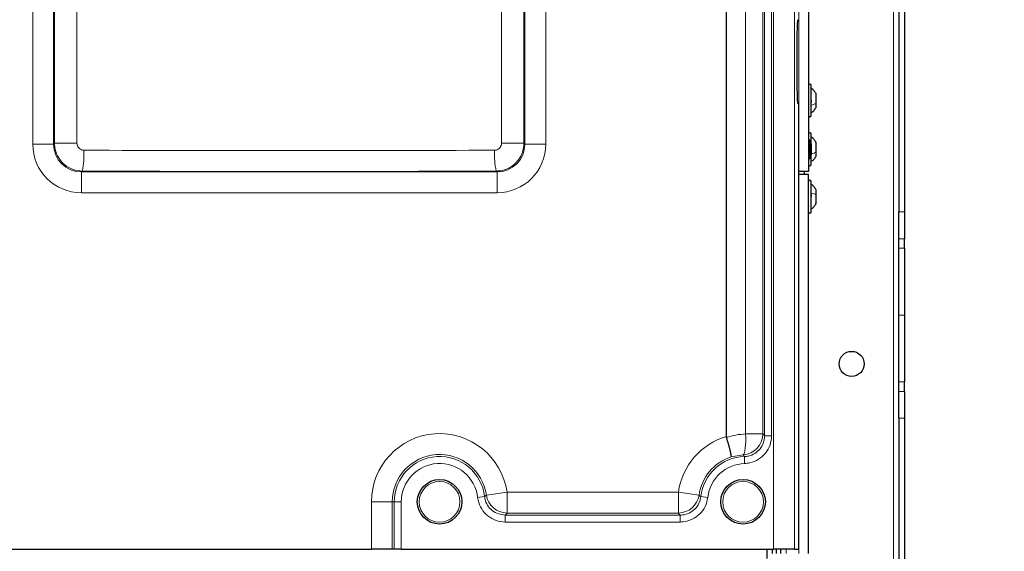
# Model space of a CAD drawing. Header units: millimetres. Extents: x 5 to 418, y 2 to 292.
# Tile 23 of 87: x 95 to 154, y 128 to 160. Entities that reach past the tile are written whole.
import ezdxf

# ---------------------------------------------------------------- set-up
doc = ezdxf.new("R2010")
doc.units = ezdxf.units.MM
doc.layers.add('SLD-0', color=7, linetype='Continuous')
doc.styles.add('SLDTEXTSTYLE0', font='TXT', dxfattribs={"width": 0.605})
doc.dimstyles.new('SLDDIMSTYLE0', dxfattribs={"dimtxt": 3.5, "dimasz": 3.302, "dimexe": 0, "dimexo": 0.0625, "dimgap": 0.875, "dimtad": 1, "dimdec": 0, "dimlfac": 6, "dimrnd": 1e-09, "dimzin": 12, "dimdsep": 46, "dimtxsty": 'SLDTEXTSTYLE0', "dimsah": 1, "dimcen": 0.09, "dimadec": 0, "dimazin": 3, "dimtfac": 1, "dimtofl": 0, "dimtmove": 0, "dimatfit": 3, "dimfxl": 1, "dimfrac": 2, "dimtolj": 1, "dimtzin": 12, "dimarcsym": 0})

# ---------------------------------------------------------------- blocks, each defined once
blk = doc.blocks.new('_D')
at = {"layer": 'SLD-0', "color": 7}
for p, q in [((147.348, 252.039), (159.015, 252.039)), ((158.015, 81.225), (158.015, 252.039)), ((131.17, 81.225), (159.015, 81.225))]:
    blk.add_line(p, q, dxfattribs=at)
for points in [[(158.015, 252.039), (157.507, 248.737), (158.523, 248.737)], [(158.015, 81.225), (158.523, 84.527), (157.507, 84.527)]]:
    blk.add_solid(points, dxfattribs=at)
at = {"layer": 'SLD-0', "color": 7, "insert": (153.503, 161.285), "char_height": 3.5, "attachment_point": 1, "rotation": 90, "style": 'SLDTEXTSTYLE0'}
blk.add_mtext('1025', dxfattribs=at)

msp = doc.modelspace()

# ---------------------------------------------------------------- linework, layer by layer
at = {"color": 7, "linetype": 'Continuous', "lineweight": 18}
for p, q in [((147.3484, 252.0387), (147.3484, 92.8721)), ((140.1758, 128.0387), (140.1758, 214.0328)), ((141.4241, 214.0328), (141.4241, 128.0387)), ((139.6392, 134.8276), (139.6392, 212.2479)), ((140.0553, 212.2479), (140.0553, 134.8276)), ((138.5022, 134.9347), (138.5022, 212.1359)), ((139.5271, 212.1359), (139.5271, 134.9347)), ((141.6817, 150.6221), (141.6817, 210.6221)), ((123.8894, 152.3185), (123.8894, 202.2054)), ((125.233, 202.2054), (125.233, 152.3185)), ((125.2863, 152.2652), (125.2863, 202.2054)), ((126.5346, 202.2054), (126.5346, 152.2652)), ((95.8288, 152.2652), (95.8288, 202.1456)), ((97.0771, 202.1456), (97.0771, 152.2652)), ((97.1304, 152.3185), (97.1304, 202.0923)), ((98.474, 202.0923), (98.474, 152.3185)), ((97.0771, 152.2652), (95.8288, 152.2652)), ((97.0771, 152.2652), (97.1304, 152.3185)), ((98.474, 152.3185), (97.1304, 152.3185)), ((123.8894, 152.3185), (125.233, 152.3185)), ((125.233, 152.3185), (125.2863, 152.2652)), ((125.2863, 152.2652), (126.5346, 152.2652)), ((98.7932, 150.6525), (98.7415, 150.6008)), ((98.7415, 150.6008), (98.7415, 149.3525)), ((98.7415, 150.6008), (123.6219, 150.6008)), ((123.6219, 150.6008), (123.5703, 150.6525)), ((123.6219, 150.6008), (123.6219, 149.3525)), ((141.6817, 127.7887), (141.6817, 150.4554)), ((123.6219, 149.3525), (98.7415, 149.3525)), ((147.6817, 148.2092), (148.0151, 148.2092)), ((148.0151, 146.5993), (147.6817, 146.5993)), ((147.6817, 146.0384), (148.0151, 146.0384)), ((148.0151, 142.0387), (147.6817, 142.0387)), ((148.0151, 138.039), (147.6817, 138.039)), ((147.6817, 137.4782), (148.0151, 137.4782)), ((148.0151, 135.8683), (147.6817, 135.8683)), ((139.5271, 134.9347), (138.5022, 134.9347)), ((139.6392, 134.8276), (140.0553, 134.8276)), ((138.3513, 133.6886), (137.6322, 133.5617)), ((138.4301, 133.5799), (138.4431, 133.164)), ((124.2195, 131.4512), (122.9839, 131.2739)), ((124.2195, 131.4512), (134.4773, 131.4512)), ((124.2195, 131.4512), (124.2195, 130.2029)), ((134.4773, 131.4512), (135.7129, 131.2739)), ((134.4773, 131.4512), (134.4773, 130.2029)), ((116.1026, 128.0387), (116.1026, 130.8721)), ((116.1026, 130.8721), (117.3509, 130.8721)), ((117.3509, 130.8721), (117.3509, 128.0387)), ((117.4725, 130.8721), (117.3509, 130.8721)), ((117.4725, 128.0387), (117.4725, 130.8721)), ((117.4725, 130.8721), (117.8886, 130.8721)), ((117.8886, 130.8721), (117.8886, 128.0387)), ((122.8728, 131.1852), (122.4594, 131.1371)), ((135.824, 131.1852), (136.2373, 131.1371)), ((124.1127, 130.0813), (134.5841, 130.0813)), ((124.1127, 130.0813), (124.1127, 129.6652)), ((134.4773, 130.2029), (124.2195, 130.2029)), ((134.5841, 130.0813), (134.5841, 129.6652)), ((134.5841, 129.6652), (124.1127, 129.6652)), ((140.9317, 127.7887), (140.9317, 128.0387))]:
    msp.add_line(p, q, dxfattribs=at)
at = {"color": 7, "linetype": 'Continuous', "lineweight": 25}
for p, q in [((147.6817, 218.3683), (147.6817, 148.2092)), ((148.0151, 218.3683), (148.0151, 148.2092)), ((137.3484, 134.7808), (137.3484, 212.1254)), ((142.2651, 210.6221), (142.2651, 150.6221)), ((141.5769, 158.8721), (141.5769, 155.5387)), ((142.4317, 153.9721), (142.4317, 155.7721)), ((142.7234, 154.7146), (142.7234, 155.2846)), ((141.6206, 154.7054), (141.6817, 154.7054)), ((141.6817, 128.0387), (141.6817, 154.7054)), ((142.7234, 154.4596), (142.7234, 154.7146)), ((142.4317, 152.2673), (142.4317, 152.8554)), ((142.3484, 152.4996), (142.2651, 152.4996)), ((142.3484, 152.4996), (142.3484, 151.4112)), ((142.4317, 152.2791), (142.4317, 151.6317)), ((142.7234, 151.7979), (142.7234, 152.3679)), ((142.4317, 151.0554), (142.4317, 151.6317)), ((142.7234, 151.5429), (142.7234, 151.7979)), ((142.2651, 151.4112), (142.3484, 151.4112)), ((142.2651, 150.6221), (141.6817, 150.6221)), ((142.2651, 150.4554), (141.6817, 150.4554)), ((142.0151, 150.6221), (142.0151, 150.4554)), ((142.2651, 127.7887), (142.2651, 150.4554)), ((142.4317, 149.3737), (142.4317, 150.0221)), ((142.4317, 148.2221), (142.4317, 149.3737)), ((142.7234, 149.2374), (142.7234, 149.5346)), ((142.724, 149.2685), (142.7234, 149.2685)), ((142.7234, 148.7096), (142.7234, 149.2374)), ((142.7234, 148.9757), (142.724, 148.9757)), ((147.6817, 146.5993), (147.6817, 148.2092)), ((148.0151, 148.2092), (148.0151, 146.5993)), ((147.6817, 146.0384), (147.6817, 146.5993)), ((148.0151, 146.0384), (148.0151, 146.5993)), ((147.6817, 142.0387), (147.6817, 146.0384)), ((148.0151, 146.0384), (148.0151, 142.0387)), ((147.6817, 138.039), (147.6817, 142.0387)), ((148.0151, 142.0387), (148.0151, 138.039)), ((147.6817, 137.4782), (147.6817, 138.039)), ((148.0151, 137.4782), (148.0151, 138.039)), ((147.6817, 135.8683), (147.6817, 137.4782)), ((148.0151, 137.4782), (148.0151, 135.8683)), ((147.6817, 135.8683), (147.6817, 93.7054)), ((148.0151, 135.8683), (148.0151, 93.7054)), ((137.3484, 134.7808), (137.3582, 134.7166)), ((93.9275, 128.0387), (116.1026, 128.0387)), ((117.3509, 128.0387), (116.1026, 128.0387)), ((117.4725, 128.0387), (117.3509, 128.0387)), ((117.8886, 128.0387), (117.4725, 128.0387)), ((117.8886, 128.0387), (140.1758, 128.0387)), ((139.7651, 128.0387), (139.7651, 127.4887)), ((140.0984, 128.0387), (140.0984, 127.7887)), ((141.4241, 128.0387), (140.1758, 128.0387)), ((140.3484, 127.7887), (140.3484, 128.0387)), ((140.5984, 128.0387), (140.5984, 127.7887)), ((141.4241, 128.0387), (141.6817, 128.0387))]:
    msp.add_line(p, q, dxfattribs=at)
at = {"color": 7, "linetype": 'Continuous', "lineweight": 18, "flags": 128}
msp.add_lwpolyline([(138.3513, 133.6886), (138.3911, 133.7251), (138.427, 133.8046), (138.4576, 133.9242), (138.4818, 134.0796), (138.4989, 134.2654), (138.5081, 134.4748), (138.5092, 134.7006), (138.5022, 134.9347)], dxfattribs=at)
at = {"color": 7, "linetype": 'Continuous', "lineweight": 25}
for centre, radius in [((144.8484, 139.1221), 0.75), ((120.1817, 130.8721), 1.3333), ((138.3484, 130.8721), 1.3333)]:
    msp.add_circle(centre, radius, dxfattribs=at)
at = {"color": 7, "linetype": 'Continuous', "lineweight": 18}
for centre in [(120.1817, 130.8721), (138.3484, 130.8721)]:
    msp.add_circle(centre, 1.2195, dxfattribs=at)
at = {"color": 7, "linetype": 'Continuous', "lineweight": 25}
for centre, radius, start, end in [((142.3484, 155.7721), 0.0833, 0, 180), ((142.3484, 153.9721), 0.0833, 180, 360), ((142.3484, 152.8554), 0.0833, 0, 180), ((142.0984, 152.2791), 0.3333, 360, 41.409622), ((142.0984, 151.6317), 0.3333, 318.590378, 0), ((142.3484, 151.0554), 0.0833, 180, 360), ((142.3484, 150.0221), 0.0833, 0, 180), ((142.3484, 148.2221), 0.0833, 180, 360)]:
    msp.add_arc(centre, radius, start, end, dxfattribs=at)
at = {"color": 7, "linetype": 'Continuous', "lineweight": 18}
for centre, radius, start, end in [((94.0511, 151.6303), 4.8418, 348.347976, 3.201431), ((128.3123, 151.6303), 4.8418, 176.798569, 191.652024), ((120.1817, 130.8721), 4.0791, 8.16171, 180), ((138.5151, 130.8721), 4.0791, 106.619282, 171.83829), ((138.2749, 134.9385), 1.2523, 273.498304, 359.829138), ((120.1817, 130.8721), 2.8308, 8.16171, 180), ((120.1817, 130.8721), 2.7092, 6.638215, 180), ((138.5151, 130.8721), 2.8308, 108.172704, 171.83829), ((138.5151, 130.8721), 2.7092, 91.797726, 173.361785), ((120.1817, 130.8721), 2.2931, 6.638215, 180), ((138.5151, 130.8721), 2.2931, 91.797726, 173.361785), ((124.2229, 131.4551), 1.2522, 188.315822, 269.845888), ((134.4739, 131.4551), 1.2522, 270.154112, 351.684178)]:
    msp.add_arc(centre, radius, start, end, dxfattribs=at)
at = {"color": 7, "linetype": 'Continuous', "lineweight": 25}
for centre, start_param, end_param in [((141.6206, 158.8721), 0, 1.5707963), ((141.6206, 155.5387), 1.5707963, 3.1415927)]:
    msp.add_ellipse(centre, major_axis=(0, 0.8333), ratio=0.0524078, start_param=start_param, end_param=end_param, dxfattribs=at)
at = {"color": 7, "linetype": 'Continuous', "lineweight": 18}
for centre, major_axis, ratio, start_param, end_param in [((98.7495, 152.2732), (-2.0681, -2.0681), 0.9972647, 5.4991567, 7.0672139), ((98.7495, 152.2732), (1.1866, 1.1866), 0.9931952, 2.357564, 3.9256213), ((123.6139, 152.2732), (-2.0681, 2.0681), 0.9972647, 2.357564, 3.9256213), ((123.6139, 152.2732), (1.1866, -1.1866), 0.9931952, 5.4991567, 7.0672139), ((111.1817, 160.6769), (166.6667, 0), 0.0528008, 4.6385438, 4.7862341), ((111.1817, 159.4286), (167.9167, 0), 0.0524078, 4.6385438, 4.7862341)]:
    msp.add_ellipse(centre, major_axis=major_axis, ratio=ratio, start_param=start_param, end_param=end_param, dxfattribs=at)
at = {"color": 7, "linetype": 'Continuous', "lineweight": 25}
for points, knots in [([(142.7234, 155.2846), (142.684, 155.3464), (142.6051, 155.47), (142.4895, 155.5603), (142.4317, 155.6054)], [0, 0, 0, 0, 0.4999999, 1, 1, 1, 1]), ([(142.4032, 154.9027), (142.4071, 154.8992), (142.4149, 154.8923), (142.4241, 154.8734), (142.4302, 154.8495), (142.4325, 154.8228), (142.4303, 154.7972), (142.4242, 154.7766), (142.4149, 154.7625), (142.4071, 154.7595), (142.4032, 154.758)], [0, 0, 0, 0, 0.1251933, 0.2494385, 0.3742794, 0.4990244, 0.6238686, 0.7493688, 0.8744304, 1, 1, 1, 1]), ([(142.4317, 154.1387), (142.4895, 154.1839), (142.6051, 154.2741), (142.684, 154.3977), (142.7234, 154.4596)], [0, 0, 0, 0, 0.5000001, 1, 1, 1, 1]), ([(142.7234, 152.3679), (142.684, 152.4297), (142.6051, 152.5534), (142.4895, 152.6436), (142.4317, 152.6887)], [0, 0, 0, 0, 0.4999999, 1, 1, 1, 1]), ([(142.4032, 151.986), (142.4071, 151.9826), (142.4149, 151.9757), (142.4241, 151.9567), (142.4302, 151.9328), (142.4325, 151.9061), (142.4303, 151.8805), (142.4242, 151.86), (142.4149, 151.8459), (142.4071, 151.8429), (142.4032, 151.8414)], [0, 0, 0, 0, 0.1251933, 0.2494385, 0.3742794, 0.4990244, 0.6238686, 0.7493688, 0.8744304, 1, 1, 1, 1]), ([(142.4317, 151.2221), (142.4895, 151.2672), (142.6051, 151.3574), (142.684, 151.4811), (142.7234, 151.5429)], [0, 0, 0, 0, 0.5000001, 1, 1, 1, 1]), ([(142.7234, 149.5346), (142.684, 149.5964), (142.6051, 149.7201), (142.4895, 149.8103), (142.4317, 149.8554)], [0, 0, 0, 0, 0.5, 1, 1, 1, 1]), ([(142.4032, 149.2685), (142.4071, 149.2678), (142.4149, 149.2665), (142.4241, 149.2549), (142.4302, 149.2363), (142.4325, 149.2119), (142.4303, 149.1851), (142.4242, 149.1601), (142.4149, 149.1394), (142.4071, 149.1309), (142.4032, 149.1267)], [0, 0, 0, 0, 0.1252207, 0.2494814, 0.3743239, 0.4990613, 0.6238954, 0.7493873, 0.8744403, 1, 1, 1, 1]), ([(142.4317, 148.3887), (142.4895, 148.4338), (142.6051, 148.5241), (142.684, 148.6477), (142.7234, 148.7096)], [0, 0, 0, 0, 0.5, 1, 1, 1, 1]), ([(137.6322, 133.5617), (137.6323, 133.5618), (137.6353, 133.5657), (137.6387, 133.5772), (137.6398, 133.6039), (137.638, 133.6356), (137.6333, 133.6756), (137.6259, 133.7232), (137.6157, 133.7777), (137.6031, 133.8386), (137.5877, 133.9067), (137.5699, 133.9808), (137.55, 134.0596), (137.5279, 134.1431), (137.5036, 134.2319), (137.4774, 134.3242), (137.4498, 134.4188), (137.4208, 134.5155), (137.3903, 134.6151), (137.3689, 134.6826), (137.3582, 134.7166)], [0, 0, 0, 0, 0.0033362, 0.0828185, 0.1393264, 0.1962216, 0.2543399, 0.3128817, 0.3691667, 0.4258381, 0.4837306, 0.5420463, 0.5982773, 0.6548974, 0.712746, 0.7710197, 0.8272494, 0.8838698, 0.9417221, 1, 1, 1, 1])]:
    msp.add_open_spline(points, degree=3, knots=knots, dxfattribs=at)
at = {"color": 7, "linetype": 'Continuous', "lineweight": 18}
for points in [[(142.4317, 154.592), (142.4895, 154.6093), (142.6051, 154.6437), (142.684, 154.6909), (142.7234, 154.7146)], [(142.4317, 151.6754), (142.4895, 151.6926), (142.6051, 151.7271), (142.684, 151.7743), (142.7234, 151.7979)], [(142.4317, 149.3271), (142.4895, 149.3145), (142.6051, 149.2892), (142.684, 149.2547), (142.7234, 149.2374)]]:
    msp.add_open_spline(points, degree=3, dxfattribs=at)
for points, knots in [([(98.7932, 150.6525), (98.6062, 150.6714), (98.2323, 150.7093), (97.734, 150.9977), (97.3578, 151.4213), (97.1592, 151.889), (97.1385, 152.1971), (97.1304, 152.3185)], [0, 0, 0, 0, 0.2149899, 0.4298565, 0.6448936, 0.8602065, 1, 1, 1, 1]), ([(98.474, 152.3185), (98.476, 152.2881), (98.4809, 152.2109), (98.5298, 152.0938), (98.6228, 151.9876), (98.7462, 151.9151), (98.839, 151.9055), (98.8854, 151.9007)], [0, 0, 0, 0, 0.14033937, 0.35631526, 0.57150757, 0.78591647, 1, 1, 1, 1]), ([(123.4781, 151.9007), (123.5078, 151.9028), (123.5839, 151.9081), (123.6996, 151.9578), (123.8045, 152.0524), (123.8757, 152.1776), (123.8849, 152.2715), (123.8894, 152.3185)], [0, 0, 0, 0, 0.1377217, 0.35247439, 0.56788459, 0.78377483, 1, 1, 1, 1]), ([(125.233, 152.3185), (125.2142, 152.1309), (125.1765, 151.7559), (124.8878, 151.2561), (124.4636, 150.8792), (123.9969, 150.6812), (123.6902, 150.6605), (123.5703, 150.6525)], [0, 0, 0, 0, 0.2154015, 0.43078161, 0.6462584, 0.86166457, 1, 1, 1, 1]), ([(137.3582, 134.7166), (137.5434, 134.7726), (137.9175, 134.8858), (138.306, 134.9183), (138.5022, 134.9347)], [0, 0, 0, 0, 0.4951496, 1, 1, 1, 1]), ([(138.4301, 133.5799), (138.5091, 133.5868), (138.7275, 133.6059), (139.0657, 133.7494), (139.3849, 134.0317), (139.5828, 134.3904), (139.6372, 134.6698), (139.639, 134.8099), (139.6392, 134.8276)], [0, 0, 0, 0, 0.12393284, 0.34263231, 0.56138023, 0.78046796, 0.9721884, 1, 1, 1, 1]), ([(140.0553, 134.8276), (140.0369, 134.6403), (140.0002, 134.2658), (139.7132, 133.7669), (139.2908, 133.3906), (138.8393, 133.1991), (138.5483, 133.1733), (138.4431, 133.164)], [0, 0, 0, 0, 0.219195, 0.4384042, 0.6573016, 0.8760808, 1, 1, 1, 1]), ([(139.5271, 134.9347), (139.5407, 134.9219), (139.5781, 134.8866), (139.6154, 134.8506), (139.6392, 134.8276)], [0, 0, 0, 0, 0.3631725, 1, 1, 1, 1]), ([(138.4301, 133.5799), (138.4135, 133.6031), (138.3874, 133.6396), (138.3609, 133.6755), (138.3513, 133.6886)], [0, 0, 0, 0, 0.6368217, 1, 1, 1, 1]), ([(124.1127, 129.6652), (123.9254, 129.6835), (123.551, 129.7203), (123.0523, 130.0073), (122.6753, 130.4296), (122.5043, 130.837), (122.4681, 131.0791), (122.4594, 131.1371)], [0, 0, 0, 0, 0.2319044, 0.46382176, 0.69545776, 0.92702451, 1, 1, 1, 1]), ([(122.8728, 131.1852), (122.8975, 131.2047), (122.9348, 131.2341), (122.9715, 131.2639), (122.9839, 131.2739)], [0, 0, 0, 0, 0.6638695, 1, 1, 1, 1]), ([(122.8728, 131.1852), (122.8792, 131.1417), (122.9063, 130.96), (123.0343, 130.6543), (123.317, 130.3374), (123.6912, 130.1223), (123.9722, 130.0949), (124.1127, 130.0813)], [0, 0, 0, 0, 0.0730086, 0.3045928, 0.5361674, 0.7680387, 1, 1, 1, 1]), ([(134.5841, 130.0813), (134.6281, 130.0827), (134.8117, 130.0885), (135.1302, 130.1803), (135.4776, 130.4246), (135.7346, 130.7714), (135.7942, 131.0473), (135.824, 131.1852)], [0, 0, 0, 0, 0.0730087, 0.304593, 0.5361675, 0.7680387, 1, 1, 1, 1]), ([(136.2373, 131.1371), (136.1974, 130.9533), (136.1176, 130.5856), (135.7749, 130.1234), (135.3119, 129.7978), (134.8874, 129.6751), (134.6427, 129.6671), (134.5841, 129.6652)], [0, 0, 0, 0, 0.2319044, 0.4638217, 0.6954575, 0.9270244, 1, 1, 1, 1]), ([(135.7129, 131.2739), (135.7253, 131.2639), (135.762, 131.2341), (135.7993, 131.2047), (135.824, 131.1852)], [0, 0, 0, 0, 0.3361305, 1, 1, 1, 1]), ([(124.2195, 130.2029), (124.2077, 130.1893), (124.1725, 130.1487), (124.1365, 130.1082), (124.1127, 130.0813)], [0, 0, 0, 0, 0.3361257, 1, 1, 1, 1]), ([(134.5841, 130.0813), (134.5603, 130.1082), (134.5243, 130.1487), (134.4891, 130.1893), (134.4773, 130.2029)], [0, 0, 0, 0, 0.6638743, 1, 1, 1, 1])]:
    msp.add_open_spline(points, degree=3, knots=knots, dxfattribs=at)

# ---------------------------------------------------------------- dimensions: what is measured, and where the dimension line sits
at = {"layer": 'SLD-0', "color": 7}
dim = msp.add_linear_dim(base=(158.0151, 252.0387), p1=(131.1702, 81.2249), p2=(147.3484, 252.0387), angle=90, dimstyle='SLDDIMSTYLE0', dxfattribs=at)
dim.commit()
dim.dimension.update_dxf_attribs({"geometry": '_D', "text_midpoint": (158.0151, 166.6318), "dimtype": 160})

doc.saveas('drawing.dxf')
